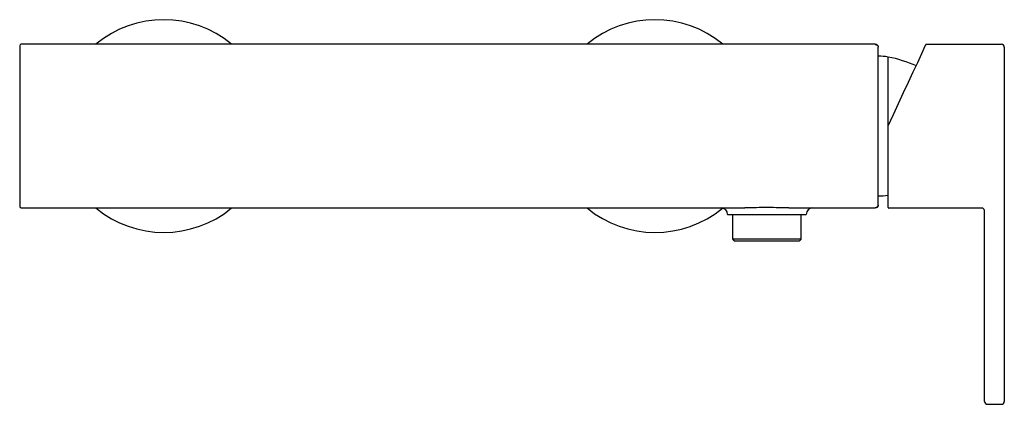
# Model space of a CAD drawing. Header units: millimetres. Extents: x 4057.303 to 4057.603, y 1921.521 to 1921.638.
import ezdxf

# ---------------------------------------------------------------- set-up
doc = ezdxf.new("R2010")
doc.units = ezdxf.units.MM
doc.layers.add('SANINDUSA', color=3, linetype='Continuous')

msp = doc.modelspace()

# ---------------------------------------------------------------- linework, layer by layer
at = {"layer": 'SANINDUSA'}
for p, q in [((4057.302555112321, 1921.630265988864), (4057.302555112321, 1921.581215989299)), ((4057.56385510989, 1921.630765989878), (4057.303055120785, 1921.630765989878)), ((4057.56385510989, 1921.630765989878), (4057.56385510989, 1921.630620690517)), ((4057.579503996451, 1921.630728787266), (4057.60235619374, 1921.630728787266)), ((4057.564755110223, 1921.60574098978), (4057.564755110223, 1921.629865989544)), ((4057.603256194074, 1921.629828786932), (4057.603256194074, 1921.581596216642)), ((4057.567755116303, 1921.584654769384), (4057.567755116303, 1921.62682720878)), ((4057.564755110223, 1921.581615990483), (4057.564755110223, 1921.60574098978)), ((4057.567756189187, 1921.581087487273), (4057.567756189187, 1921.605764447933)), ((4057.303055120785, 1921.580715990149), (4057.524058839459, 1921.580715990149)), ((4057.537451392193, 1921.580715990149), (4057.56385510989, 1921.580715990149)), ((4057.56385510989, 1921.580861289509), (4057.56385510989, 1921.580715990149)), ((4057.567756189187, 1921.581076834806), (4057.567756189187, 1921.581087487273)), ((4057.567756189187, 1921.580878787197), (4057.567756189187, 1921.581076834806)), ((4057.596356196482, 1921.580678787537), (4057.567956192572, 1921.580678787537)), ((4057.597256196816, 1921.532728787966), (4057.597256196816, 1921.579778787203)), ((4057.603256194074, 1921.581596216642), (4057.603256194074, 1921.580288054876)), ((4057.603256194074, 1921.580288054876), (4057.603256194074, 1921.532728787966)), ((4057.518755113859, 1921.578715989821), (4057.525015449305, 1921.578715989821)), ((4057.525015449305, 1921.578715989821), (4057.536494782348, 1921.578715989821)), ((4057.536494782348, 1921.578715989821), (4057.542755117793, 1921.578715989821)), ((4057.541255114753, 1921.571215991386), (4057.520255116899, 1921.571215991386)), ((4057.520755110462, 1921.570715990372), (4057.54075511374, 1921.570715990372)), ((4057.597256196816, 1921.521628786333), (4057.597256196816, 1921.532728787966)), ((4057.603256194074, 1921.532728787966), (4057.603256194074, 1921.521628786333))]:
    msp.add_line(p, q, dxfattribs=at)
at = {"layer": 'SANINDUSA', "flags": 128}
for points in [[(4057.567774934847, 1921.605848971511), (4057.569370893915, 1921.609271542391), (4057.570950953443, 1921.612659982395), (4057.572499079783, 1921.615979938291), (4057.573999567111, 1921.619197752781), (4057.575437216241, 1921.62228080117), (4057.57679745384, 1921.625197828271), (4057.578066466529, 1921.627919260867), (4057.57923142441, 1921.630417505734)], [(4057.57923142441, 1921.630417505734), (4057.579270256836, 1921.630500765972), (4057.57929904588, 1921.630562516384), (4057.579316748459, 1921.630600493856), (4057.579322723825, 1921.630613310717)]]:
    msp.add_lwpolyline(points, dxfattribs=at)
at = {"layer": 'SANINDUSA'}
for centre, radius, start, end in [((4057.346555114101, 1921.605740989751), 0.03249999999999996, 50.35388884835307, 129.6461111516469), ((4057.496555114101, 1921.605740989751), 0.03250000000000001, 50.35388884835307, 129.6461111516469), ((4057.303055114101, 1921.630265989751), 0.0004999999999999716, 90, 180), ((4057.579503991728, 1921.630528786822), 0.0001999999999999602, 90, 154.9999999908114), ((4057.602356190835, 1921.629828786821), 0.0009000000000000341, 0, 90), ((4057.564947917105, 1921.612092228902), 0.01500000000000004, 79.21369812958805, 90.7364734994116), ((4057.560269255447, 1921.587533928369), 0.04000000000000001, 66.12160940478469, 79.21369812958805), ((4057.567956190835, 1921.605764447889), 0.0001999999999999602, 154.9999999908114, 180), ((4057.564947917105, 1921.5993897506), 0.01500000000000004, 269.2635265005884, 280.786301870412), ((4057.303055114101, 1921.581215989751), 0.0005000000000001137, 180, 270), ((4057.346555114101, 1921.605740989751), 0.03250000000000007, 230.3538888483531, 309.6461111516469), ((4057.496555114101, 1921.605740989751), 0.03250000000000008, 230.3538888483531, 309.4918019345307), ((4057.516755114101, 1921.578715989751), 0.002000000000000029, 0, 90), ((4057.544755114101, 1921.578715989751), 0.002000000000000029, 90, 180), ((4057.567956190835, 1921.580878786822), 0.0002000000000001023, 180, 270), ((4057.596356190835, 1921.579778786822), 0.0009000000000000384, 0, 16.43493998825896), ((4057.598156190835, 1921.521628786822), 0.0009000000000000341, 180, 270), ((4057.602356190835, 1921.521628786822), 0.0009000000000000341, 270, 0)]:
    msp.add_arc(centre, radius, start, end, dxfattribs=at)
for points, knots in [([(4057.56385510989, 1921.630765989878), (4057.56389462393, 1921.630764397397), (4057.564035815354, 1921.630758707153), (4057.564278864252, 1921.630680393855), (4057.564537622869, 1921.630483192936), (4057.56471249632, 1921.630200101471), (4057.564754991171, 1921.629978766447), (4057.564755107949, 1921.629868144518), (4057.564755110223, 1921.629865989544)], [0, 0, 0, 0, 0.08354857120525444, 0.2985354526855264, 0.5275715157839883, 0.7620979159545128, 0.995365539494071, 1, 1, 1, 1]), ([(4057.56385510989, 1921.630620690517), (4057.563894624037, 1921.630619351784), (4057.564035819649, 1921.630614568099), (4057.56427887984, 1921.630548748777), (4057.564537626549, 1921.630383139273), (4057.564712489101, 1921.630145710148), (4057.56475499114, 1921.629960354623), (4057.564755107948, 1921.629867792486), (4057.564755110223, 1921.629865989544)], [0, 0, 0, 0, 0.08354014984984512, 0.2985134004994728, 0.5275575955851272, 0.7621017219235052, 0.9953661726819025, 1, 1, 1, 1]), ([(4057.537451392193, 1921.580715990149), (4057.536465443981, 1921.580733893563), (4057.534328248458, 1921.580772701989), (4057.531020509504, 1921.580885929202), (4057.527536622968, 1921.580788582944), (4057.525219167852, 1921.580740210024), (4057.524058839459, 1921.580715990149)], [0, 0, 0, 0, 0.2213578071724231, 0.4798273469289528, 0.739554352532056, 1, 1, 1, 1]), ([(4057.56385510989, 1921.580861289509), (4057.563894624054, 1921.580862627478), (4057.564035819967, 1921.580867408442), (4057.564278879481, 1921.580933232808), (4057.564537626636, 1921.581098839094), (4057.56471248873, 1921.58133627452), (4057.564754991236, 1921.581521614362), (4057.56475510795, 1921.581614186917), (4057.564755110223, 1921.581615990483)], [0, 0, 0, 0, 0.08354005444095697, 0.2985135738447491, 0.5275577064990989, 0.7621017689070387, 0.9953650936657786, 0.9999999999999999, 0.9999999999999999, 0.9999999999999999, 0.9999999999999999]), ([(4057.564755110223, 1921.581615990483), (4057.56475510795, 1921.581613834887), (4057.564754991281, 1921.581503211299), (4057.564712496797, 1921.581281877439), (4057.564537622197, 1921.580998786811), (4057.564278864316, 1921.580801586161), (4057.564035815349, 1921.580723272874), (4057.563894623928, 1921.580717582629), (4057.56385510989, 1921.580715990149)], [0, 0, 0, 0, 0.004635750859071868, 0.2379033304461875, 0.4724285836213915, 0.7014646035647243, 0.9164514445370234, 1, 1, 1, 1]), ([(4057.59721942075, 1921.580033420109), (4057.597199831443, 1921.580088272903), (4057.597169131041, 1921.580174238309), (4057.597078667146, 1921.580325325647), (4057.596937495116, 1921.580482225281), (4057.596748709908, 1921.580599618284), (4057.596577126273, 1921.580654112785), (4057.596458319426, 1921.580674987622), (4057.596394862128, 1921.580677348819), (4057.596356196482, 1921.580678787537)], [0, 0, 0, 0, 0.1341959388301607, 0.2103121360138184, 0.4372144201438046, 0.7066795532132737, 0.8534803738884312, 0.9107230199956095, 1, 1, 1, 1])]:
    msp.add_open_spline(points, degree=3, knots=knots, dxfattribs=at)
for points in [[(4057.520255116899, 1921.578715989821), (4057.520255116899, 1921.571215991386)], [(4057.541255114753, 1921.571215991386), (4057.541255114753, 1921.578715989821)], [(4057.520255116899, 1921.571215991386), (4057.520755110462, 1921.570715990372)], [(4057.54075511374, 1921.570715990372), (4057.541255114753, 1921.571215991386)], [(4057.59815619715, 1921.520728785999), (4057.60235619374, 1921.520728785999)]]:
    msp.add_open_spline(points, degree=1, dxfattribs=at)

doc.saveas('drawing.dxf')
